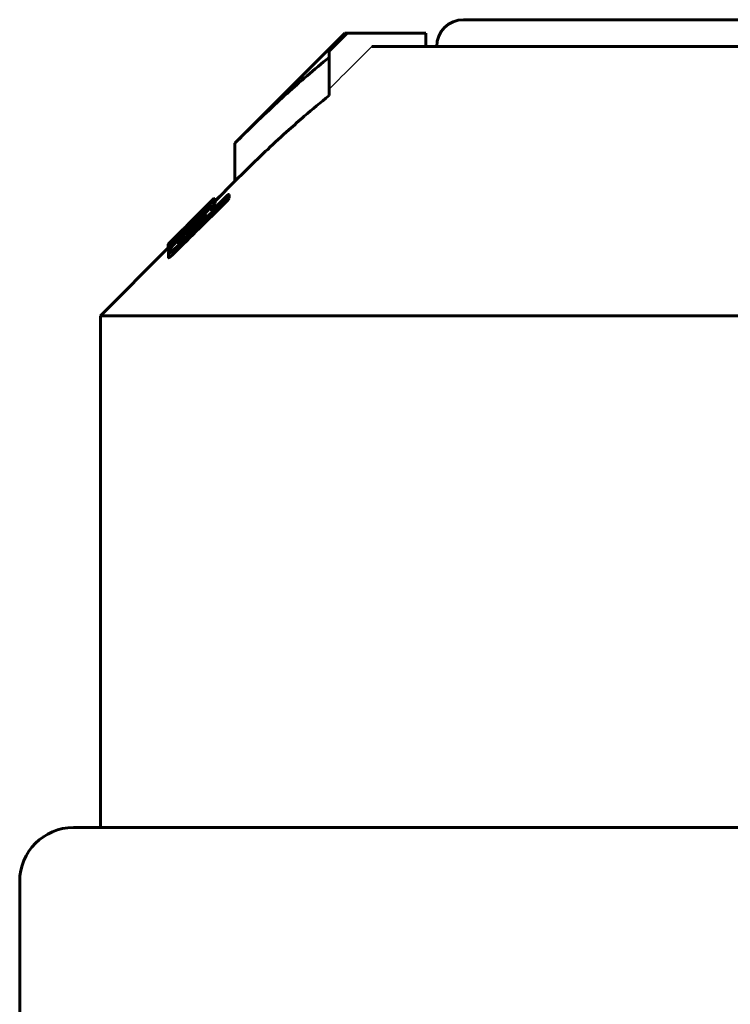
# Model space of a CAD drawing. Header units: millimetres. Extents: x -152 to 381, y -93 to 94.
# Tile 12 of 15: x 270 to 297, y 56 to 93. Entities that reach past the tile are written whole.
import ezdxf

# ---------------------------------------------------------------- set-up
doc = ezdxf.new("R2010")
doc.units = ezdxf.units.MM
doc.linetypes.add('K5LT-1', pattern=[0])
doc.linetypes.add('K5LT_BASIC', pattern=[0])
doc.layers.add('Системный слой (1)', color=7, linetype='Continuous', true_color=0x6c6c6c)

# ---------------------------------------------------------------- blocks, each defined once
blk = doc.blocks.new('U29')
at = {"layer": 'Системный слой (1)', "color": 150, "linetype": 'K5LT_BASIC', "lineweight": 60, "true_color": 0x0080ff}
for p, q in [((277.719, 85.861), (277.713, 85.856)), ((277.721, 85.864), (277.719, 85.861)), ((277.721, 85.863), (277.722, 85.864)), ((277.722, 85.864), (277.721, 85.864))]:
    blk.add_line(p, q, dxfattribs=at)
blk = doc.blocks.new('U31')
at = {"layer": 'Системный слой (1)', "color": 150, "linetype": 'K5LT_BASIC', "lineweight": 60, "true_color": 0x0080ff}
for p, q in [((276.03, 83.96), (276.037, 83.957)), ((276.037, 83.957), (276.06, 83.97)), ((276.06, 83.97), (276.104, 84.004))]:
    blk.add_line(p, q, dxfattribs=at)
blk = doc.blocks.new('U33')
at = {"layer": 'Системный слой (1)', "color": 150, "linetype": 'K5LT_BASIC', "lineweight": 60, "true_color": 0x0080ff}
for p, q in [((276.015, 84.119), (276.018, 84.123)), ((276.015, 84.116), (276.015, 84.119)), ((276.018, 84.123), (276.021, 84.129))]:
    blk.add_line(p, q, dxfattribs=at)
blk = doc.blocks.new('U38')
at = {"layer": 'Системный слой (1)', "color": 150, "linetype": 'K5LT_BASIC', "lineweight": 60, "true_color": 0x0080ff}
for p, q in [((277.722, 85.832), (277.738, 85.844)), ((277.738, 85.844), (277.747, 85.849)), ((277.747, 85.849), (277.749, 85.847))]:
    blk.add_line(p, q, dxfattribs=at)
blk = doc.blocks.new('U43')
at = {"layer": 'Системный слой (1)', "color": 150, "linetype": 'K5LT_BASIC', "lineweight": 60, "true_color": 0x0080ff}
for p, q in [((276.021, 84.022), (276.022, 84.022)), ((276.022, 84.022), (276.025, 84.025)), ((276.025, 84.025), (276.03, 84.029))]:
    blk.add_line(p, q, dxfattribs=at)
blk = doc.blocks.new('U44')
at = {"layer": 'Системный слой (1)', "color": 150, "linetype": 'K5LT_BASIC', "lineweight": 60, "true_color": 0x0080ff}
for p, q in [((276.811, 84.954), (277.683, 85.825)), ((276.072, 84.214), (276.424, 84.567))]:
    blk.add_line(p, q, dxfattribs=at)
blk = doc.blocks.new('U45')
at = {"layer": 'Системный слой (1)', "color": 150, "linetype": 'K5LT_BASIC', "lineweight": 60, "true_color": 0x0080ff}
for p, q in [((277.764, 85.766), (278.499, 86.5)), ((273.499, 81.5), (276.021, 84.023))]:
    blk.add_line(p, q, dxfattribs=at)
blk = doc.blocks.new('U46')
at = {"layer": 'Системный слой (1)', "color": 150, "linetype": 'K5LT_BASIC', "lineweight": 60, "true_color": 0x0080ff}
for p, q in [((277.652, 85.543), (277.701, 85.601)), ((277.701, 85.601), (277.743, 85.651)), ((277.743, 85.651), (277.764, 85.681))]:
    blk.add_line(p, q, dxfattribs=at)
blk = doc.blocks.new('U52')
at = {"layer": 'Системный слой (1)', "color": 150, "linetype": 'K5LT_BASIC', "lineweight": 60, "true_color": 0x0080ff}
for p, q in [((278.12, 86.123), (278.14, 86.143)), ((278.14, 86.143), (278.16, 86.162)), ((278.16, 86.162), (278.18, 86.182))]:
    blk.add_line(p, q, dxfattribs=at)
blk = doc.blocks.new('U53')
at = {"layer": 'Системный слой (1)', "color": 150, "linetype": 'K5LT_BASIC', "lineweight": 60, "true_color": 0x0080ff}
for p, q in [((276.636, 84.587), (276.587, 84.537)), ((276.686, 84.637), (276.636, 84.587)), ((276.736, 84.688), (276.686, 84.637))]:
    blk.add_line(p, q, dxfattribs=at)

msp = doc.modelspace()

# ---------------------------------------------------------------- linework, layer by layer
at = {"layer": 'Системный слой (1)', "color": 150, "linetype": 'K5LT_BASIC', "lineweight": 60, "true_color": 0x0080ff}
for p, q in [((286.999, 92.5), (314.999, 92.5)), ((278.499, 87.914), (282.584, 92)), ((282.668, 92), (281.999, 91.334)), ((282.584, 92), (282.668, 92)), ((285.598, 92), (282.668, 92)), ((285.598, 91.5), (285.598, 92)), ((283.586, 91.5), (299.249, 91.5)), ((281.999, 91.334), (281.999, 91.095)), ((281.999, 89.68), (281.999, 91.095)), ((278.499, 86.5), (278.499, 87.914)), ((278.12, 86.123), (277.764, 85.769)), ((278.285, 85.871), (278.285, 86.013)), ((277.591, 85.496), (277.591, 85.616)), ((277.624, 85.394), (278.138, 85.901)), ((277.713, 85.856), (277.683, 85.825)), ((277.721, 85.803), (277.721, 85.863)), ((277.722, 85.804), (277.722, 85.864)), ((277.736, 85.505), (277.736, 85.563)), ((277.749, 85.824), (277.749, 85.847)), ((277.764, 85.827), (277.764, 85.822)), ((277.764, 85.681), (277.764, 85.822)), ((278.138, 85.699), (278.138, 85.84)), ((277.085, 85.178), (277.128, 85.22)), ((277.128, 85.162), (277.128, 85.22)), ((277.215, 85.349), (277.215, 85.35)), ((277.215, 85.326), (277.215, 85.349)), ((277.285, 85.427), (277.268, 85.411)), ((277.285, 85.422), (277.285, 85.427)), ((277.364, 85.494), (277.311, 85.441)), ((277.311, 85.42), (277.311, 85.441)), ((277.364, 85.471), (277.364, 85.494)), ((277.442, 85.511), (277.442, 85.505)), ((277.606, 85.378), (277.624, 85.394)), ((276.744, 84.838), (276.736, 84.83)), ((276.744, 84.696), (276.744, 84.838)), ((276.811, 84.954), (276.754, 84.896)), ((276.789, 84.901), (276.789, 84.919)), ((276.856, 84.808), (276.883, 84.834)), ((277.138, 85.139), (276.928, 84.927)), ((276.928, 84.878), (276.928, 84.927)), ((276.969, 84.751), (276.969, 84.873)), ((277.05, 85.163), (277.05, 85.191)), ((277.085, 85.119), (277.085, 85.178)), ((277.101, 85.134), (277.085, 85.119)), ((277.138, 85.083), (277.138, 85.139)), ((276.422, 84.56), (276.422, 84.564)), ((276.456, 84.468), (276.44, 84.451)), ((276.456, 84.4), (276.456, 84.468)), ((276.517, 84.655), (276.562, 84.699)), ((276.57, 84.708), (276.57, 84.713)), ((276.587, 84.615), (276.587, 84.611)), ((276.587, 84.536), (276.587, 84.611)), ((276.736, 84.688), (276.736, 84.83)), ((276.744, 84.696), (276.736, 84.688)), ((276.744, 84.696), (276.744, 84.696)), ((276.754, 84.706), (276.754, 84.782)), ((276.822, 84.729), (276.873, 84.779)), ((276.969, 84.751), (276.83, 84.614)), ((276.015, 84.016), (276.015, 84.116)), ((276.021, 84.022), (276.021, 84.163)), ((276.03, 83.96), (276.03, 84.102)), ((276.107, 84.199), (276.107, 84.243)), ((276.169, 84.083), (276.169, 84.2)), ((276.42, 84.244), (276.42, 84.303)), ((276.036, 83.802), (276.036, 83.895)), ((276.036, 83.661), (276.036, 83.802)), ((276.045, 83.667), (276.045, 83.809)), ((276.228, 83.819), (276.228, 83.96)), ((273.499, 81.5), (328.499, 81.5)), ((273.499, 62.5), (273.499, 81.5)), ((329.499, 62.5), (272.499, 62.5)), ((270.499, 60.5), (270.499, 55))]:
    msp.add_line(p, q, dxfattribs=at)
for centre, radius, start, end in [((286.999, 91.5), 1, 90, 180), ((1762.679, -1424.548), 2117.712, 134.508215, 134.58072), ((272.499, 60.5), 2, 90, 180)]:
    msp.add_arc(centre, radius, start, end, dxfattribs=at)
at = {"layer": 'Системный слой (1)', "color": 7, "linetype": 'K5LT-1'}
msp.add_open_spline([(283.586, 91.5), (283.369, 91.283), (282.839, 90.757), (282.31, 90.23), (281.999, 89.92)], degree=3, knots=[0, 0, 0, 0, 1.30139, 3.163088, 3.163088, 3.163088, 3.163088], dxfattribs=at)
at = {"layer": 'Системный слой (1)', "color": 150, "linetype": 'K5LT_BASIC', "lineweight": 60, "true_color": 0x0080ff}
for points, knots in [([(281.999, 91.095), (281.725, 90.875), (281.328, 90.545), (280.686, 89.987), (280.044, 89.408), (279.274, 88.68), (278.753, 88.169), (278.499, 87.914)], [0, 0, 0, 0, 1.81508, 2.656358, 4.345326, 6.201339, 8, 8, 8, 8]), ([(281.999, 89.68), (281.689, 89.432), (281.19, 89.015), (280.43, 88.346), (279.566, 87.55), (278.901, 86.902), (278.499, 86.5)], [0, 0, 0, 0, 1.795349, 2.927353, 4.512874, 7, 7, 7, 7]), ([(278.285, 86.013), (278.283, 86.014), (278.279, 86.014), (278.27, 86.011), (278.26, 86.006), (278.246, 85.997), (278.228, 85.983), (278.206, 85.964), (278.174, 85.935), (278.153, 85.915), (278.138, 85.901)], [0, 0, 0, 0, 1.561776, 2.628156, 3.809999, 4.902081, 5.86117, 7.642157, 8.652872, 11, 11, 11, 11]), ([(278.138, 85.84), (278.156, 85.858), (278.181, 85.883), (278.217, 85.922), (278.241, 85.95), (278.267, 85.984), (278.279, 86.002), (278.285, 86.013)], [0, 0, 0, 0, 2.099833, 2.981942, 4.600377, 5.691621, 8, 8, 8, 8]), ([(277.642, 85.735), (277.592, 85.689), (277.482, 85.586), (277.298, 85.407), (277.102, 85.214), (276.968, 85.081), (276.901, 85.014)], [0, 0, 0, 0, 1.704922, 3.438495, 5.203516, 7, 7, 7, 7]), ([(277.138, 85.139), (277.19, 85.192), (277.273, 85.277), (277.38, 85.39), (277.481, 85.497), (277.55, 85.571), (277.591, 85.616)], [0, 0, 0, 0, 2.266201, 3.597609, 4.876693, 7, 7, 7, 7]), ([(277.364, 85.494), (277.407, 85.537), (277.468, 85.599), (277.538, 85.671), (277.581, 85.715), (277.615, 85.751), (277.678, 85.817), (277.707, 85.848), (277.721, 85.863)], [0, 0, 0, 0, 2.047632, 3.020957, 3.839851, 4.694, 5.445595, 9, 9, 9, 9]), ([(277.591, 85.616), (277.613, 85.641), (277.652, 85.685), (277.696, 85.735), (277.722, 85.766), (277.737, 85.784), (277.75, 85.8), (277.761, 85.815), (277.764, 85.821), (277.764, 85.822)], [0, 0, 0, 0, 2.960196, 5.195132, 6.356152, 7.165511, 7.877412, 9.039763, 10, 10, 10, 10]), ([(277.736, 85.563), (277.736, 85.571), (277.733, 85.579), (277.718, 85.58), (277.702, 85.575), (277.68, 85.563), (277.649, 85.542), (277.623, 85.523), (277.606, 85.508)], [0, 0, 0, 0, 2.644519, 3.692783, 5.026454, 6.306616, 7.315668, 9, 9, 9, 9]), ([(277.606, 85.378), (277.628, 85.405), (277.665, 85.453), (277.7, 85.502), (277.723, 85.538), (277.732, 85.554), (277.736, 85.563)], [0, 0, 0, 0, 2.407453, 4.485269, 5.293383, 7, 7, 7, 7]), ([(277.764, 85.827), (277.764, 85.829), (277.761, 85.83), (277.75, 85.825), (277.729, 85.81), (277.692, 85.78), (277.656, 85.748), (277.642, 85.735)], [0, 0, 0, 0, 1.745229, 2.634319, 3.806046, 6.444919, 8, 8, 8, 8]), ([(278.138, 85.699), (278.156, 85.716), (278.181, 85.742), (278.217, 85.78), (278.241, 85.808), (278.267, 85.843), (278.279, 85.861), (278.285, 85.871)], [0, 0, 0, 0, 2.099833, 2.981942, 4.600377, 5.691621, 8, 8, 8, 8]), ([(277.606, 85.508), (277.564, 85.473), (277.491, 85.411), (277.369, 85.301), (277.241, 85.182), (277.073, 85.021), (276.952, 84.902), (276.883, 84.834)], [0, 0, 0, 0, 1.595057, 2.618573, 4.164359, 5.803273, 8, 8, 8, 8]), ([(276.969, 84.873), (277.007, 84.91), (277.064, 84.965), (277.146, 85.043), (277.2, 85.093), (277.257, 85.145), (277.299, 85.183), (277.345, 85.221), (277.375, 85.244), (277.396, 85.259), (277.411, 85.266), (277.421, 85.269), (277.424, 85.265), (277.424, 85.262)], [0, 0, 0, 0, 2.809498, 4.081535, 5.969015, 6.723043, 8.403591, 9.264209, 10.561994, 11.286822, 11.970965, 12.849186, 14, 14, 14, 14]), ([(277.05, 85.191), (277.055, 85.197), (277.068, 85.21), (277.092, 85.234), (277.121, 85.264), (277.161, 85.304), (277.212, 85.355), (277.252, 85.395), (277.268, 85.411)], [0, 0, 0, 0, 1.477151, 3.132897, 4.241357, 5.481851, 7.560981, 9, 9, 9, 9]), ([(277.101, 85.134), (277.132, 85.166), (277.186, 85.222), (277.245, 85.284), (277.298, 85.34), (277.335, 85.379), (277.372, 85.419), (277.391, 85.44), (277.408, 85.46), (277.421, 85.475), (277.432, 85.488), (277.44, 85.5), (277.442, 85.504), (277.442, 85.505)], [0, 0, 0, 0, 2.889428, 5.101427, 5.821064, 8.219183, 8.985852, 10.030087, 10.675709, 11.429933, 12.235722, 12.888578, 14, 14, 14, 14]), ([(277.442, 85.511), (277.442, 85.512), (277.441, 85.512), (277.437, 85.51), (277.429, 85.504), (277.414, 85.492), (277.39, 85.471), (277.365, 85.448), (277.334, 85.419), (277.285, 85.372), (277.214, 85.304), (277.156, 85.248), (277.128, 85.22)], [0, 0, 0, 0, 0.757237, 1.115856, 1.557642, 2.805562, 3.709231, 4.758696, 5.829806, 7.220344, 10.099798, 13, 13, 13, 13]), ([(277.364, 85.503), (277.344, 85.483), (277.308, 85.447), (277.271, 85.409), (277.252, 85.389), (277.241, 85.378), (277.232, 85.368), (277.223, 85.358), (277.217, 85.352), (277.215, 85.35), (277.215, 85.35)], [0, 0, 0, 0, 3.798215, 6.469032, 7.276562, 7.800981, 8.901303, 9.444241, 10.420508, 11, 11, 11, 11]), ([(277.215, 85.349), (277.215, 85.349), (277.216, 85.349), (277.218, 85.351), (277.225, 85.357), (277.235, 85.367), (277.248, 85.38), (277.273, 85.404), (277.295, 85.426), (277.311, 85.441)], [0, 0, 0, 0, 0.53607, 1.102999, 2.50517, 3.47523, 4.727516, 6.26619, 10, 10, 10, 10]), ([(277.285, 85.427), (277.305, 85.448), (277.332, 85.475), (277.36, 85.502), (277.373, 85.515), (277.383, 85.526), (277.393, 85.535), (277.404, 85.546), (277.407, 85.549), (277.407, 85.549)], [0, 0, 0, 0, 3.068145, 4.111544, 4.810553, 5.640012, 6.545342, 7.42871, 10, 10, 10, 10]), ([(277.344, 85.153), (277.356, 85.168), (277.374, 85.19), (277.402, 85.228), (277.416, 85.249), (277.424, 85.262)], [0, 0, 0, 0, 1.898978, 3.171395, 6, 6, 6, 6]), ([(277.407, 85.549), (277.407, 85.549), (277.404, 85.546), (277.391, 85.531), (277.375, 85.515), (277.364, 85.503)], [0, 0, 0, 0, 1.589989, 3.35357, 6, 6, 6, 6]), ([(276.901, 85.014), (276.841, 84.954), (276.707, 84.819), (276.574, 84.685), (276.501, 84.611)], [0, 0, 0, 0, 2.243007, 5, 5, 5, 5]), ([(276.544, 84.672), (276.591, 84.719), (276.675, 84.804), (276.755, 84.884), (276.789, 84.919)], [0, 0, 0, 0, 2.756945, 5, 5, 5, 5]), ([(276.754, 84.896), (276.748, 84.89), (276.737, 84.879), (276.717, 84.858), (276.701, 84.841), (276.683, 84.822), (276.662, 84.801), (276.638, 84.776), (276.615, 84.753), (276.593, 84.73), (276.575, 84.712), (276.562, 84.699)], [0, 0, 0, 0, 2.584323, 4.117716, 5.834366, 6.614147, 8.025138, 9.524716, 10.147003, 10.751159, 12, 12, 12, 12]), ([(276.754, 84.782), (276.754, 84.779), (276.757, 84.777), (276.769, 84.783), (276.78, 84.791), (276.79, 84.799), (276.804, 84.81), (276.825, 84.829), (276.866, 84.866), (276.904, 84.903), (276.928, 84.927)], [0, 0, 0, 0, 2.617941, 4.103673, 4.623454, 5.318203, 6.079547, 6.857151, 8.281489, 11, 11, 11, 11]), ([(276.789, 84.919), (276.812, 84.942), (276.845, 84.977), (276.9, 85.034), (276.946, 85.082), (276.996, 85.135), (277.027, 85.168), (277.046, 85.187), (277.05, 85.191)], [0, 0, 0, 0, 1.436988, 2.286896, 4.392793, 5.942341, 8.275847, 9, 9, 9, 9]), ([(276.969, 84.873), (276.969, 84.873), (276.967, 84.872), (276.966, 84.871), (276.964, 84.869), (276.961, 84.866), (276.955, 84.86), (276.946, 84.852), (276.918, 84.824), (276.893, 84.8), (276.873, 84.779)], [0, 0, 0, 0, 0.253046, 0.429108, 0.578729, 0.897925, 1.510657, 2.498283, 3.980579, 11, 11, 11, 11]), ([(276.969, 84.751), (277.013, 84.795), (277.078, 84.86), (277.16, 84.946), (277.227, 85.018), (277.289, 85.088), (277.329, 85.135), (277.344, 85.153)], [0, 0, 0, 0, 2.516899, 3.724833, 4.903838, 6.774248, 8, 8, 8, 8]), ([(277.085, 85.178), (277.083, 85.176), (277.081, 85.174), (277.079, 85.171), (277.077, 85.169), (277.076, 85.168), (277.076, 85.168)], [0, 0, 0, 0, 2.593711, 3.987348, 5.279408, 7, 7, 7, 7]), ([(277.076, 85.168), (277.076, 85.165), (277.077, 85.159), (277.078, 85.15), (277.081, 85.137), (277.083, 85.126), (277.085, 85.119)], [0, 0, 0, 0, 1.47709, 2.710916, 4.13473, 7, 7, 7, 7]), ([(276.501, 84.611), (276.453, 84.563), (276.362, 84.469), (276.26, 84.362), (276.181, 84.279), (276.122, 84.215), (276.074, 84.162), (276.048, 84.13), (276.033, 84.111), (276.03, 84.104), (276.03, 84.102)], [0, 0, 0, 0, 2.447434, 4.703615, 5.580148, 7.108267, 8.52398, 9.37503, 10.021223, 11, 11, 11, 11]), ([(276.107, 84.243), (276.138, 84.273), (276.191, 84.324), (276.287, 84.418), (276.399, 84.528), (276.494, 84.622), (276.544, 84.672)], [0, 0, 0, 0, 1.880574, 2.921575, 4.816787, 7, 7, 7, 7]), ([(276.856, 84.808), (276.811, 84.763), (276.732, 84.684), (276.61, 84.56), (276.498, 84.444), (276.376, 84.315), (276.276, 84.206), (276.215, 84.137), (276.193, 84.112)], [0, 0, 0, 0, 1.68545, 2.943206, 4.6151, 6.061102, 7.913424, 9, 9, 9, 9]), ([(276.517, 84.655), (276.496, 84.634), (276.466, 84.603), (276.432, 84.569), (276.41, 84.549), (276.391, 84.53), (276.374, 84.513), (276.355, 84.495), (276.338, 84.479), (276.329, 84.47), (276.326, 84.467)], [0, 0, 0, 0, 2.367771, 3.361111, 4.137441, 5.121039, 6.141672, 7.159854, 9.061021, 11, 11, 11, 11]), ([(276.326, 84.467), (276.33, 84.472), (276.341, 84.483), (276.359, 84.502), (276.385, 84.528), (276.406, 84.549), (276.422, 84.564)], [0, 0, 0, 0, 1.723474, 3.7044, 4.923412, 7, 7, 7, 7]), ([(276.736, 84.83), (276.692, 84.785), (276.614, 84.706), (276.53, 84.619), (276.471, 84.558), (276.427, 84.511), (276.39, 84.471), (276.369, 84.447), (276.357, 84.432), (276.347, 84.419), (276.344, 84.413), (276.344, 84.412)], [0, 0, 0, 0, 3.096154, 5.424311, 6.194632, 7.653446, 9.05212, 9.690629, 10.317073, 10.925048, 12, 12, 12, 12]), ([(276.509, 84.549), (276.49, 84.531), (276.458, 84.501), (276.418, 84.466), (276.392, 84.443), (276.372, 84.427), (276.358, 84.416), (276.347, 84.409), (276.344, 84.41), (276.344, 84.412)], [0, 0, 0, 0, 2.164756, 3.623009, 4.956583, 6.035042, 7.044758, 8.152458, 10, 10, 10, 10]), ([(276.359, 84.22), (276.359, 84.216), (276.362, 84.212), (276.373, 84.215), (276.384, 84.22), (276.396, 84.228), (276.415, 84.24), (276.442, 84.261), (276.478, 84.291), (276.521, 84.327), (276.575, 84.375), (276.638, 84.433), (276.726, 84.515), (276.791, 84.577), (276.83, 84.614)], [0, 0, 0, 0, 1.542226, 2.358816, 2.839497, 3.422892, 4.143665, 5.050893, 6.155611, 7.357079, 8.510542, 10.279721, 12.122329, 15, 15, 15, 15]), ([(276.822, 84.729), (276.78, 84.687), (276.718, 84.625), (276.638, 84.543), (276.566, 84.466), (276.491, 84.385), (276.441, 84.327), (276.42, 84.303)], [0, 0, 0, 0, 2.23356, 3.337694, 4.467313, 6.441266, 8, 8, 8, 8]), ([(276.422, 84.564), (276.441, 84.584), (276.475, 84.617), (276.512, 84.655), (276.536, 84.678), (276.55, 84.692), (276.56, 84.702), (276.567, 84.71), (276.57, 84.713), (276.57, 84.713)], [0, 0, 0, 0, 3.367822, 5.749146, 6.672663, 7.929738, 8.617313, 9.049469, 10, 10, 10, 10]), ([(276.456, 84.468), (276.468, 84.479), (276.488, 84.5), (276.515, 84.528), (276.539, 84.554), (276.559, 84.576), (276.574, 84.593), (276.582, 84.604), (276.586, 84.609), (276.587, 84.611)], [0, 0, 0, 0, 2.04048, 3.46185, 5.105426, 6.689864, 8.064968, 9.164347, 10, 10, 10, 10]), ([(276.587, 84.615), (276.587, 84.615), (276.586, 84.615), (276.582, 84.613), (276.576, 84.608), (276.568, 84.601), (276.557, 84.591), (276.538, 84.575), (276.521, 84.56), (276.509, 84.549)], [0, 0, 0, 0, 0.799732, 1.451158, 2.375024, 3.610832, 4.926733, 6.235457, 10, 10, 10, 10]), ([(276.021, 84.163), (276.021, 84.163), (276.025, 84.166), (276.039, 84.179), (276.065, 84.204), (276.09, 84.226), (276.107, 84.243)], [0, 0, 0, 0, 1.267923, 2.971873, 4.282494, 7, 7, 7, 7]), ([(276.072, 84.214), (276.06, 84.203), (276.045, 84.188), (276.031, 84.174), (276.023, 84.166), (276.021, 84.163), (276.021, 84.163)], [0, 0, 0, 0, 2.615677, 4.010717, 5.266531, 7, 7, 7, 7]), ([(276.03, 84.102), (276.03, 84.098), (276.034, 84.096), (276.049, 84.104), (276.066, 84.116), (276.09, 84.133), (276.122, 84.16), (276.15, 84.184), (276.169, 84.2)], [0, 0, 0, 0, 2.610007, 3.647266, 4.962372, 6.232587, 7.238176, 9, 9, 9, 9]), ([(276.193, 84.112), (276.174, 84.089), (276.146, 84.056), (276.111, 84.012), (276.085, 83.979), (276.062, 83.948), (276.048, 83.926), (276.039, 83.907), (276.036, 83.899), (276.036, 83.895)], [0, 0, 0, 0, 2.28569, 3.423243, 4.89984, 6.306687, 7.644238, 8.500273, 10, 10, 10, 10]), ([(276.169, 84.2), (276.192, 84.22), (276.232, 84.256), (276.29, 84.308), (276.339, 84.354), (276.389, 84.401), (276.423, 84.434), (276.44, 84.451)], [0, 0, 0, 0, 2.390166, 3.955734, 5.325834, 6.661025, 8, 8, 8, 8]), ([(276.42, 84.303), (276.408, 84.288), (276.393, 84.269), (276.376, 84.248), (276.368, 84.237), (276.363, 84.23), (276.36, 84.224), (276.359, 84.221), (276.359, 84.22)], [0, 0, 0, 0, 3.790778, 5.190087, 6.407211, 7.441013, 8.010621, 9, 9, 9, 9]), ([(276.036, 83.895), (276.038, 83.893), (276.044, 83.892), (276.057, 83.895), (276.073, 83.902), (276.096, 83.915), (276.131, 83.938), (276.163, 83.961), (276.185, 83.978)], [0, 0, 0, 0, 1.730716, 2.635033, 3.935339, 5.244632, 6.563055, 9, 9, 9, 9]), ([(276.185, 83.978), (276.171, 83.963), (276.147, 83.938), (276.117, 83.904), (276.095, 83.88), (276.077, 83.859), (276.063, 83.842), (276.051, 83.827), (276.042, 83.816), (276.037, 83.807), (276.036, 83.804), (276.036, 83.802)], [0, 0, 0, 0, 2.689034, 4.362389, 5.953564, 7.126452, 8.230579, 9.323886, 10.346349, 11.139869, 12, 12, 12, 12]), ([(276.036, 83.802), (276.036, 83.802), (276.037, 83.802), (276.039, 83.803), (276.041, 83.806), (276.043, 83.808), (276.045, 83.809)], [0, 0, 0, 0, 2.686183, 3.529515, 4.676942, 7, 7, 7, 7]), ([(276.045, 83.809), (276.045, 83.806), (276.046, 83.804), (276.052, 83.806), (276.058, 83.808), (276.065, 83.813), (276.074, 83.82), (276.086, 83.829), (276.102, 83.842), (276.12, 83.858), (276.145, 83.88), (276.181, 83.914), (276.21, 83.943), (276.228, 83.96)], [0, 0, 0, 0, 1.921544, 2.57781, 3.28606, 4.01477, 4.766889, 5.581288, 6.560913, 7.710653, 8.969499, 10.830646, 14, 14, 14, 14]), ([(276.045, 83.667), (276.045, 83.665), (276.046, 83.663), (276.052, 83.664), (276.058, 83.667), (276.065, 83.671), (276.074, 83.678), (276.086, 83.688), (276.102, 83.7), (276.12, 83.717), (276.145, 83.739), (276.181, 83.773), (276.21, 83.801), (276.228, 83.819)], [0, 0, 0, 0, 1.921544, 2.57781, 3.28606, 4.01477, 4.766889, 5.581288, 6.560913, 7.710653, 8.969499, 10.830646, 14, 14, 14, 14]), ([(276.036, 83.661), (276.036, 83.661), (276.037, 83.66), (276.039, 83.662), (276.041, 83.664), (276.043, 83.666), (276.045, 83.667)], [0, 0, 0, 0, 2.686183, 3.529515, 4.676942, 7, 7, 7, 7])]:
    msp.add_open_spline(points, degree=3, knots=knots, dxfattribs=at)
for points in [[(278.138, 85.84), (277.501, 85.214), (276.864, 84.587), (276.228, 83.96)], [(276.754, 84.782), (276.751, 84.805), (276.747, 84.824), (276.744, 84.838)]]:
    msp.add_open_spline(points, degree=3, dxfattribs=at)

# ---------------------------------------------------------------- block references
at = {"layer": 'Системный слой (1)'}
for name in ['U45', 'U52', 'U44', 'U46', 'U29', 'U38', 'U53', 'U33', 'U43', 'U31']:
    msp.add_blockref(name, (0, 0), dxfattribs=at)

doc.saveas('drawing.dxf')
